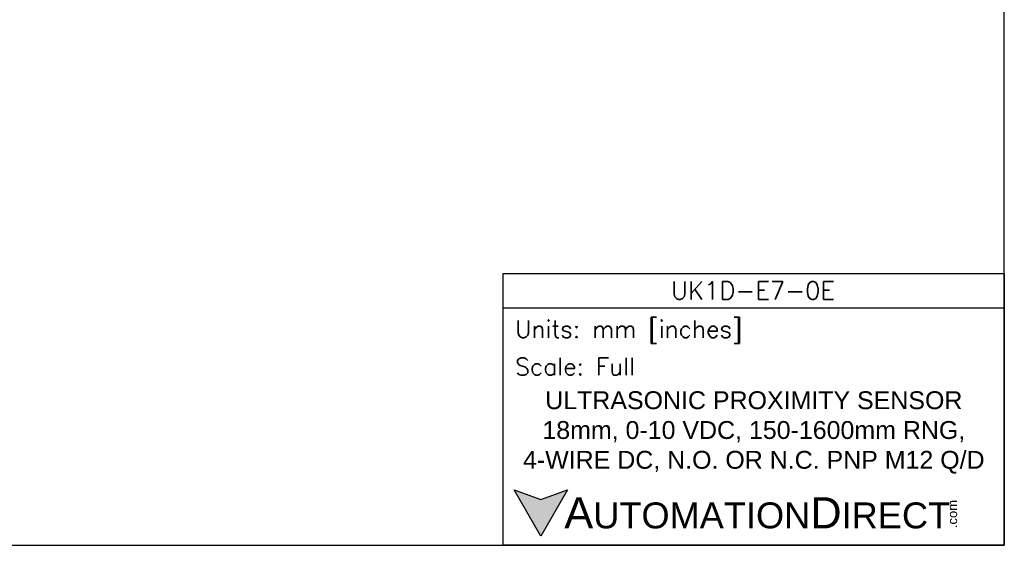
# Model space of a CAD drawing. Header units: inches. Extents: x 0 to 279, y 0 to 216.
# Tile 2 of 8: x 100 to 279, y 0 to 95. Entities that reach past the tile are written whole.
import ezdxf

# ---------------------------------------------------------------- set-up
doc = ezdxf.new("R2010")
doc.units = ezdxf.units.IN
doc.header["$LTSCALE"] = 10
doc.header["$MEASUREMENT"] = 0
doc.layers.add('Text', color=140, linetype='Continuous')
doc.styles.add('\\M+2ABAC\\M+2A6A11', font='txt')
doc.styles.add('ROMANS', font='romans.shx')

msp = doc.modelspace()

# ---------------------------------------------------------------- hatches: boundary and pattern name
at = {"layer": 'Text'}
msp.add_hatch(color=256, dxfattribs=at).paths.add_polyline_path([(199.93, 10.07), (195.08, 8.31), (190.23, 10.07), (195.08, 1.67)])

# ---------------------------------------------------------------- linework, layer by layer
at = {"layer": 'Defpoints'}
msp.add_lwpolyline([(279.4, 215.9), (0, 215.9), (0, 0), (279.4, 0)], close=True, dxfattribs=at)
at = {"layer": 'Text'}
msp.add_line((188.28, 43.12), (279.4, 43.12), dxfattribs=at)
for points in [[(188.28, 0), (188.28, 49.4), (279.4, 49.4), (279.4, 0)], [(199.93, 10.07), (195.08, 1.67), (190.23, 10.07), (195.08, 8.31)]]:
    msp.add_lwpolyline(points, close=True, dxfattribs=at)

# ---------------------------------------------------------------- texts
at = {"layer": 'Text', "linetype": 'Continuous', "insert": (233.7, 46.3), "char_height": 3.248, "width": 61.1425, "attachment_point": 5, "style": 'ROMANS'}
msp.add_mtext('UK1D-E7-0E', dxfattribs=at)
at = {"layer": 'Text', "attachment_point": 4}
for s, insert, char_height, width, style in [(' Units: mm [inches]', (188.28, 38.75), 3.1404, 91.118, 'ROMANS'), (' Scale: Full', (188.28, 32.47), 3.1404, 91.118, 'ROMANS'), ('{\\fArial|b0|i0|c0|p34;     \\H1.2x;A\\H0.8333x;UTOMATION\\H1.2x;D\\H0.8333x;IRECT}', (190.23, 5.87), 4.7106, 79.7962, '\\M+2ABAC\\M+2A6A11')]:
    msp.add_mtext(s, dxfattribs=dict(at, insert=insert, char_height=char_height, width=width, style=style))
at = {"layer": 'Text', "linetype": 'Continuous', "insert": (233.84, 20.5), "char_height": 3.2482, "width": 87.1777, "attachment_point": 5}
msp.add_mtext('{\\fArial|b0|i0|c0|p34;ULTRASONIC PROXIMITY SENSOR\\P18mm, 0-10 VDC, 150-1600mm RNG, \\P4-WIRE DC, N.O. OR N.C. PNP M12 Q/D}', dxfattribs=at)
at = {"layer": 'Text', "insert": (269.12, 3.11), "char_height": 1.6958, "width": 5.0253, "attachment_point": 1, "rotation": 90, "style": '\\M+2ABAC\\M+2A6A11'}
msp.add_mtext('{\\fArial|b0|i0|c0|p34;.com}', dxfattribs=at)

doc.saveas('drawing.dxf')
